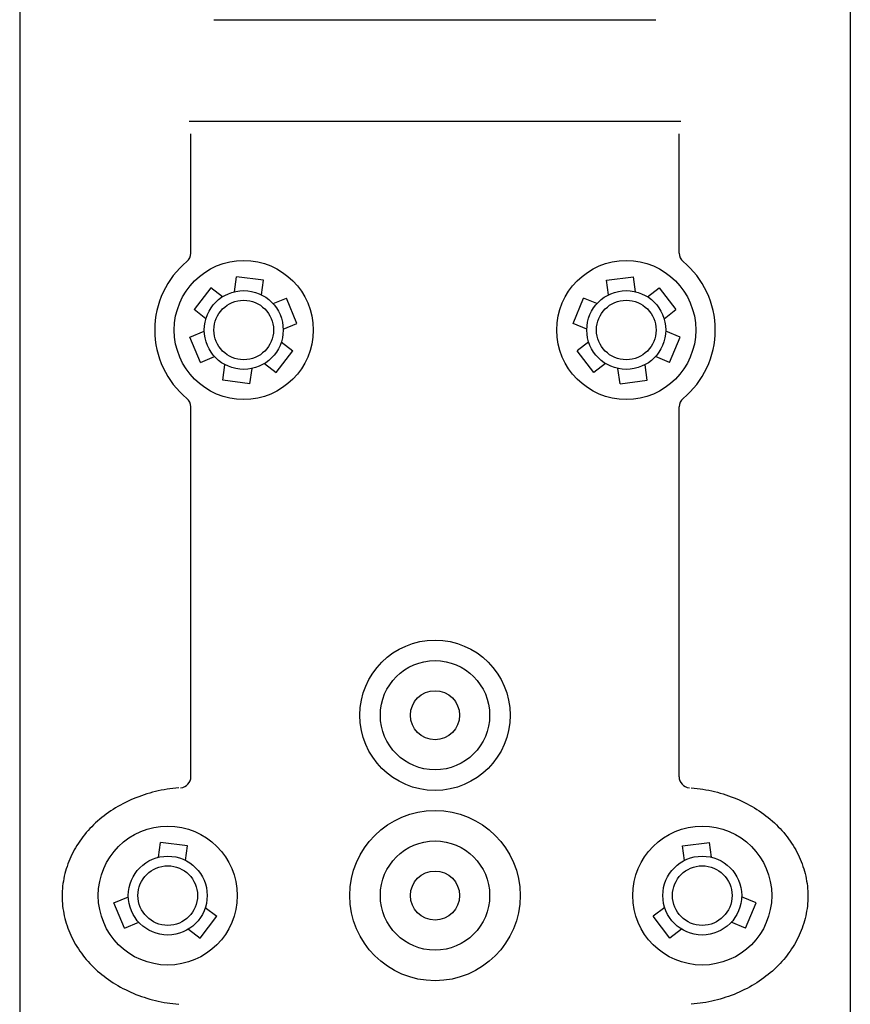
# Model space of a CAD drawing. Header units: millimetres. Extents: x -0.15 to 0.15, y 0 to 1.62.
# Tile 2 of 3: x -0.15 to 0.15, y 0.73 to 1.09. Entities that reach past the tile are written whole.
import ezdxf

# ---------------------------------------------------------------- set-up
doc = ezdxf.new("R2010")
doc.units = ezdxf.units.MM
doc.layers.add('BLOCKS', color=3, linetype='Continuous')

msp = doc.modelspace()

# ---------------------------------------------------------------- linework, layer by layer
at = {"layer": 'BLOCKS', "linetype": 'Continuous'}
for p, q in [((-0.1499999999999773, 1.62018279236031), (-0.1499999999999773, 0)), ((0.1499999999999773, 1.62018279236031), (0.1499999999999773, 0)), ((-0.07982260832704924, 1.087266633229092), (0.07981339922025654, 1.087266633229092)), ((-0.08883063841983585, 1.050658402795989), (0.0888310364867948, 1.050658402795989)), ((-0.0881539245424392, 1.00296565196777), (-0.0881539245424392, 1.046086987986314)), ((0.0881539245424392, 1.00296565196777), (0.0881539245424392, 1.046086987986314)), ((-0.0724535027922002, 0.98900259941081), (-0.07174372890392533, 0.9943992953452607)), ((-0.06195147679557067, 0.993111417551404), (-0.07174372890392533, 0.9943992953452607)), ((-0.06264191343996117, 0.9878617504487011), (-0.06195147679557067, 0.993111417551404)), ((0.06195147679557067, 0.993111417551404), (0.07174372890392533, 0.9943992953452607)), ((0.06264191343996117, 0.9878617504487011), (0.06195147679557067, 0.993111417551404)), ((0.0724535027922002, 0.98900259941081), (0.07174372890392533, 0.9943992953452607)), ((-0.08097457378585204, 0.9903904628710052), (-0.08703209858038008, 0.9825896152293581)), ((-0.07679250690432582, 0.9871429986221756), (-0.08097457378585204, 0.9903904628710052)), ((0.07679250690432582, 0.9871429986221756), (0.08097457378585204, 0.9903904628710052)), ((0.08097457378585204, 0.9903904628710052), (0.08703209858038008, 0.9825896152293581)), ((-0.05849826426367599, 0.9846836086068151), (-0.05369126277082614, 0.9866440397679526)), ((-0.04996155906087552, 0.9774987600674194), (-0.05369126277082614, 0.9866440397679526)), ((0.04996155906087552, 0.9774987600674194), (0.05369126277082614, 0.9866440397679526)), ((0.05849826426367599, 0.9846836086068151), (0.05369126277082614, 0.9866440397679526)), ((-0.08273290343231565, 0.9792511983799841), (-0.08703209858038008, 0.9825896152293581)), ((0.08273290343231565, 0.9792511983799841), (0.08703209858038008, 0.9825896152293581)), ((-0.08850765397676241, 0.9725394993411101), (-0.08332416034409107, 0.9746896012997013)), ((-0.0548529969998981, 0.9755038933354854), (-0.04996155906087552, 0.9774987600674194)), ((0.0548529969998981, 0.9755038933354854), (0.04996155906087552, 0.9774987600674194)), ((0.08850765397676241, 0.9725394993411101), (0.08332416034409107, 0.9746896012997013)), ((-0.08472350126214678, 0.963416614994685), (-0.08850765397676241, 0.9725394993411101)), ((0.08472350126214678, 0.963416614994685), (0.08850765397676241, 0.9725394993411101)), ((-0.05741337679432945, 0.9598336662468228), (-0.05140425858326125, 0.9676718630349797)), ((-0.05552422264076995, 0.9708304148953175), (-0.05140425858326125, 0.9676718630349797)), ((0.05552422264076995, 0.9708304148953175), (0.05140425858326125, 0.9676718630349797)), ((0.05741337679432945, 0.9598336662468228), (0.05140425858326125, 0.9676718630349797)), ((-0.08472350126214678, 0.963416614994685), (-0.07959275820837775, 0.965544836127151)), ((0.08472350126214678, 0.963416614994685), (0.07959275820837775, 0.965544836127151)), ((-0.07663303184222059, 0.9570800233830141), (-0.07587055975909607, 0.9626397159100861)), ((-0.06684804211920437, 0.955738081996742), (-0.06609332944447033, 0.9612411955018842)), ((-0.06160570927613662, 0.9630476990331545), (-0.05741337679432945, 0.9598336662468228)), ((0.06160570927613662, 0.9630476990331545), (0.05741337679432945, 0.9598336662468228)), ((0.06684804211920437, 0.955738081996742), (0.06609332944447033, 0.9612411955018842)), ((0.07663303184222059, 0.9570800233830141), (0.07587055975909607, 0.9626397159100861)), ((-0.06684804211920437, 0.955738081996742), (-0.07663303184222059, 0.9570800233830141)), ((0.06684804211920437, 0.955738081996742), (0.07663303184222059, 0.9570800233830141)), ((-0.0881539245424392, 0.8137818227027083), (-0.0881539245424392, 0.9473619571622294)), ((0.0881539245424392, 0.8137818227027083), (0.0881539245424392, 0.9473619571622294)), ((-0.09988858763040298, 0.7846770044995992), (-0.09917881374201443, 0.7900737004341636)), ((-0.08938656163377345, 0.7887858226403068), (-0.09917881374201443, 0.7900737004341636)), ((0.08938656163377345, 0.7887858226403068), (0.09917881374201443, 0.7900737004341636)), ((0.09988858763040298, 0.7846770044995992), (0.09917881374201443, 0.7900737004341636)), ((-0.09007699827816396, 0.7835361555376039), (-0.08938656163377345, 0.7887858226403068)), ((0.09007699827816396, 0.7835361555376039), (0.08938656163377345, 0.7887858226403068)), ((-0.1159427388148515, 0.7682139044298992), (-0.1107592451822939, 0.7703640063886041)), ((0.1159427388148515, 0.7682139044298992), (0.1107592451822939, 0.7703640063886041)), ((-0.1121585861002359, 0.7590910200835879), (-0.1159427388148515, 0.7682139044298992)), ((-0.08295930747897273, 0.7665048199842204), (-0.07883934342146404, 0.7633462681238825)), ((0.08295930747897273, 0.7665048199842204), (0.07883934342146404, 0.7633462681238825)), ((0.1121585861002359, 0.7590910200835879), (0.1159427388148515, 0.7682139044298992)), ((-0.1121585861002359, 0.7590910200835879), (-0.1070278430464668, 0.7612192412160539)), ((-0.08484846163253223, 0.7555080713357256), (-0.07883934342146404, 0.7633462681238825)), ((0.08484846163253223, 0.7555080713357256), (0.07883934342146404, 0.7633462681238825)), ((0.1121585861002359, 0.7590910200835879), (0.1070278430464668, 0.7612192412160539)), ((-0.0890407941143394, 0.7587221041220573), (-0.08484846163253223, 0.7555080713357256)), ((0.0890407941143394, 0.7587221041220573), (0.08484846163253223, 0.7555080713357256))]:
    msp.add_line(p, q, dxfattribs=at)
for points in [[(-0.0925476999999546, 0.8097597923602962, 0), (-0.09361490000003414, 0.8096637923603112, 0), (-0.09467910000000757, 0.809547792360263, 0), (-0.09573990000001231, 0.8094097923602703, 0), (-0.09679659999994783, 0.8092517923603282, 0), (-0.09784869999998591, 0.8090737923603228, 0), (-0.09889569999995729, 0.8088747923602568, 0), (-0.09993699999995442, 0.808655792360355, 0), (-0.1009719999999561, 0.8084157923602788, 0), (-0.1019999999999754, 0.8081567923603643, 0), (-0.1030210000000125, 0.8078767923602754, 0), (-0.104033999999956, 0.8075777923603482, 0), (-0.1050380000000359, 0.8072587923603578, 0), (-0.1060340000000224, 0.8069207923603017, 0), (-0.1070200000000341, 0.806562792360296, 0), (-0.1079959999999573, 0.8061867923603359, 0), (-0.1089610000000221, 0.8057907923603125, 0), (-0.1099150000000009, 0.8053767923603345, 0), (-0.1108580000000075, 0.8049437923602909, 0), (-0.1117890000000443, 0.8044927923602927, 0), (-0.1127070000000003, 0.8040237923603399, 0), (-0.1136119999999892, 0.8035367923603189, 0), (-0.1145030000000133, 0.8030327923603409, 0), (-0.1153809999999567, 0.802511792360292, 0), (-0.1162430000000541, 0.8019727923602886, 0), (-0.1170909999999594, 0.8014177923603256, 0), (-0.1179240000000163, 0.8008467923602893, 0), (-0.118741, 0.800258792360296, 0), (-0.1195410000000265, 0.7996557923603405, 0), (-0.1203249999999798, 0.7990377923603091, 0), (-0.121091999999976, 0.7984037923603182, 0), (-0.1218410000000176, 0.7977557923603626, 0), (-0.122571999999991, 0.7970927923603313, 0), (-0.1232850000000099, 0.7964157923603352, 0), (-0.123978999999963, 0.7957247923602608, 0), (-0.1246549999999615, 0.7950217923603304, 0), (-0.1253100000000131, 0.7943047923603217, 0), (-0.125945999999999, 0.7935747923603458, 0), (-0.1265620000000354, 0.792833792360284, 0), (-0.1271580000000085, 0.7920797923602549, 0), (-0.1277320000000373, 0.7913147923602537, 0), (-0.1282860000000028, 0.7905397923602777, 0), (-0.1288180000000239, 0.789752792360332, 0), (-0.1293289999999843, 0.7889567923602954, 0), (-0.1298180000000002, 0.788150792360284, 0), (-0.1302839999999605, 0.7873347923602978, 0), (-0.1307279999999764, 0.7865107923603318, 0), (-0.1311500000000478, 0.7856777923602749, 0), (-0.13154899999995, 0.7848367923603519, 0), (-0.1319240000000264, 0.7839887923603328, 0), (-0.1322760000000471, 0.783132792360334, 0), (-0.1326050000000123, 0.7822707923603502, 0), (-0.1329100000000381, 0.781402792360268, 0), (-0.1331920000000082, 0.7805287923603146, 0), (-0.1334490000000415, 0.7796497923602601, 0), (-0.1336820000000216, 0.7787657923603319, 0), (-0.1338909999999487, 0.7778777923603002, 0), (-0.13407600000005, 0.7769857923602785, 0), (-0.1342369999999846, 0.7760907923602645, 0), (-0.1343719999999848, 0.7751917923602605, 0), (-0.1344830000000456, 0.774291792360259, 0), (-0.1345700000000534, 0.7733887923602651, 0), (-0.1346320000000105, 0.7724847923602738, 0), (-0.1346690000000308, 0.771579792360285, 0), (-0.1346810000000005, 0.7706737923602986, 0), (-0.1346690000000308, 0.7697687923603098, 0), (-0.1346320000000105, 0.768863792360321, 0), (-0.1345700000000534, 0.7679597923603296, 0), (-0.1344830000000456, 0.7670567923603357, 0), (-0.1343719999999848, 0.7661557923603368, 0), (-0.1342369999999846, 0.7652577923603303, 0), (-0.13407600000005, 0.7643627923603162, 0), (-0.1338909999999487, 0.7634707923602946, 0), (-0.1336820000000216, 0.7625817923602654, 0), (-0.1334490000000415, 0.7616977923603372, 0), (-0.1331920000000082, 0.7608187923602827, 0), (-0.1329100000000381, 0.7599447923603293, 0), (-0.1326050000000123, 0.7590767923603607, 0), (-0.1322760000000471, 0.7582147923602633, 0), (-0.1319240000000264, 0.757359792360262, 0), (-0.13154899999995, 0.7565107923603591, 0), (-0.1311500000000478, 0.7556707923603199, 0), (-0.1307279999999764, 0.7548377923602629, 0), (-0.1302839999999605, 0.7540127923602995, 0), (-0.1298180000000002, 0.7531977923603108, 0), (-0.1293289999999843, 0.7523917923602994, 0), (-0.1288180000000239, 0.7515947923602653, 0), (-0.1282860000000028, 0.7508087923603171, 0), (-0.1277320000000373, 0.7500327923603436, 0), (-0.1271580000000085, 0.7492677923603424, 0), (-0.1265620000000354, 0.7485147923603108, 0), (-0.125945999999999, 0.7477727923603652, 0), (-0.1253100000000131, 0.7470437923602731, 0), (-0.1246549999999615, 0.7463267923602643, 0), (-0.123978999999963, 0.7456227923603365, 0), (-0.1232850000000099, 0.7449327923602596, 0), (-0.122571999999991, 0.7442557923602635, 0), (-0.1218410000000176, 0.7435927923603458, 0), (-0.121091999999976, 0.7429447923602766, 0), (-0.1203249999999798, 0.7423107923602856, 0), (-0.1195410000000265, 0.7416917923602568, 0), (-0.118741, 0.7410887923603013, 0), (-0.1179240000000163, 0.7405017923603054, 0), (-0.1170909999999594, 0.7399297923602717, 0), (-0.1162430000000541, 0.7393747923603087, 0), (-0.1153809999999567, 0.7388367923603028, 0), (-0.1145030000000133, 0.7383157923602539, 0), (-0.1136119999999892, 0.7378107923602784, 0), (-0.1127070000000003, 0.7373247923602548, 0), (-0.1117890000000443, 0.7368557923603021, 0), (-0.1108580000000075, 0.7364047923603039, 0), (-0.1099150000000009, 0.7359717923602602, 0), (-0.1089610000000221, 0.7355577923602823, 0), (-0.1079959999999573, 0.7351617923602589, 0), (-0.1070200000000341, 0.7347847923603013, 0), (-0.1060340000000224, 0.7344277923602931, 0), (-0.1050380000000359, 0.7340887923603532, 0), (-0.104033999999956, 0.7337707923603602, 0), (-0.1030210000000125, 0.7334707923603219, 0), (-0.1019999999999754, 0.7331917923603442, 0), (-0.1009719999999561, 0.7329317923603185, 0), (-0.09993699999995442, 0.7326927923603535, 0), (-0.09889569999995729, 0.7324737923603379, 0), (-0.09784869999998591, 0.7322747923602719, 0), (-0.09679659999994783, 0.7320957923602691, 0), (-0.09573990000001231, 0.731937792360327, 0), (-0.09467910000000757, 0.7318007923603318, 0), (-0.09361490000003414, 0.7316837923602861, 0), (-0.0925476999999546, 0.7315887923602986, 0)], [(0.0925476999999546, 0.8097597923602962, 0), (0.09361490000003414, 0.8096637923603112, 0), (0.09467910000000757, 0.809547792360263, 0), (0.09573990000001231, 0.8094097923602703, 0), (0.09679659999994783, 0.8092517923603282, 0), (0.09784869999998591, 0.8090737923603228, 0), (0.09889569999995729, 0.8088747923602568, 0), (0.09993699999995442, 0.808655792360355, 0), (0.1009719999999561, 0.8084157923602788, 0), (0.1019999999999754, 0.8081567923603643, 0), (0.1030210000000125, 0.8078767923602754, 0), (0.104033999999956, 0.8075777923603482, 0), (0.1050380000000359, 0.8072587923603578, 0), (0.1060340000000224, 0.8069207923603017, 0), (0.1070200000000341, 0.806562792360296, 0), (0.1079959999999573, 0.8061867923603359, 0), (0.1089610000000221, 0.8057907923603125, 0), (0.1099150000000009, 0.8053767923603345, 0), (0.1108580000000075, 0.8049437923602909, 0), (0.1117890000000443, 0.8044927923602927, 0), (0.1127070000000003, 0.8040237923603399, 0), (0.1136119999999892, 0.8035367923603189, 0), (0.1145030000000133, 0.8030327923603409, 0), (0.1153809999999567, 0.802511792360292, 0), (0.1162430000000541, 0.8019727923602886, 0), (0.1170909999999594, 0.8014177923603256, 0), (0.1179240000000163, 0.8008467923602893, 0), (0.118741, 0.800258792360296, 0), (0.1195410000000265, 0.7996557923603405, 0), (0.1203249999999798, 0.7990377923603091, 0), (0.121091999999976, 0.7984037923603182, 0), (0.1218410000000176, 0.7977557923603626, 0), (0.122571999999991, 0.7970927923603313, 0), (0.1232850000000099, 0.7964157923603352, 0), (0.123978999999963, 0.7957247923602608, 0), (0.1246549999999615, 0.7950217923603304, 0), (0.1253100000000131, 0.7943047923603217, 0), (0.125945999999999, 0.7935747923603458, 0), (0.1265620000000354, 0.792833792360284, 0), (0.1271580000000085, 0.7920797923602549, 0), (0.1277320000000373, 0.7913147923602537, 0), (0.1282860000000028, 0.7905397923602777, 0), (0.1288180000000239, 0.789752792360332, 0), (0.1293289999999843, 0.7889567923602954, 0), (0.1298180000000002, 0.788150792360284, 0), (0.1302839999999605, 0.7873347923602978, 0), (0.1307279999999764, 0.7865107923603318, 0), (0.1311500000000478, 0.7856777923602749, 0), (0.13154899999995, 0.7848367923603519, 0), (0.1319240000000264, 0.7839887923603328, 0), (0.1322760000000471, 0.783132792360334, 0), (0.1326050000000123, 0.7822707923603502, 0), (0.1329100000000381, 0.781402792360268, 0), (0.1331920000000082, 0.7805287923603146, 0), (0.1334490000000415, 0.7796497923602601, 0), (0.1336820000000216, 0.7787657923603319, 0), (0.1338909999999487, 0.7778777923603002, 0), (0.13407600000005, 0.7769857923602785, 0), (0.1342369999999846, 0.7760907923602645, 0), (0.1343719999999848, 0.7751917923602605, 0), (0.1344830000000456, 0.774291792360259, 0), (0.1345700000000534, 0.7733887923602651, 0), (0.1346320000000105, 0.7724847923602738, 0), (0.1346690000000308, 0.771579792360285, 0), (0.1346810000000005, 0.7706737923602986, 0), (0.1346690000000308, 0.7697687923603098, 0), (0.1346320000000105, 0.768863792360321, 0), (0.1345700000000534, 0.7679597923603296, 0), (0.1344830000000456, 0.7670567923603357, 0), (0.1343719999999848, 0.7661557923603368, 0), (0.1342369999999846, 0.7652577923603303, 0), (0.13407600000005, 0.7643627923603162, 0), (0.1338909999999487, 0.7634707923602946, 0), (0.1336820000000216, 0.7625817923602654, 0), (0.1334490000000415, 0.7616977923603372, 0), (0.1331920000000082, 0.7608187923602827, 0), (0.1329100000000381, 0.7599447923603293, 0), (0.1326050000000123, 0.7590767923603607, 0), (0.1322760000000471, 0.7582147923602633, 0), (0.1319240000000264, 0.757359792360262, 0), (0.13154899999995, 0.7565107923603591, 0), (0.1311500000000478, 0.7556707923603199, 0), (0.1307279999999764, 0.7548377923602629, 0), (0.1302839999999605, 0.7540127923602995, 0), (0.1298180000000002, 0.7531977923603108, 0), (0.1293289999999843, 0.7523917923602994, 0), (0.1288180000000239, 0.7515947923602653, 0), (0.1282860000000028, 0.7508087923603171, 0), (0.1277320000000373, 0.7500327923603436, 0), (0.1271580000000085, 0.7492677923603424, 0), (0.1265620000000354, 0.7485147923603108, 0), (0.125945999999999, 0.7477727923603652, 0), (0.1253100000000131, 0.7470437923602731, 0), (0.1246549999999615, 0.7463267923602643, 0), (0.123978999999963, 0.7456227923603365, 0), (0.1232850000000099, 0.7449327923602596, 0), (0.122571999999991, 0.7442557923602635, 0), (0.1218410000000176, 0.7435927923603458, 0), (0.121091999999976, 0.7429447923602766, 0), (0.1203249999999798, 0.7423107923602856, 0), (0.1195410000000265, 0.7416917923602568, 0), (0.118741, 0.7410887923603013, 0), (0.1179240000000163, 0.7405017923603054, 0), (0.1170909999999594, 0.7399297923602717, 0), (0.1162430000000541, 0.7393747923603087, 0), (0.1153809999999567, 0.7388367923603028, 0), (0.1145030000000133, 0.7383157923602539, 0), (0.1136119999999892, 0.7378107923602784, 0), (0.1127070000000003, 0.7373247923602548, 0), (0.1117890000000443, 0.7368557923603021, 0), (0.1108580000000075, 0.7364047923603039, 0), (0.1099150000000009, 0.7359717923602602, 0), (0.1089610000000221, 0.7355577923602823, 0), (0.1079959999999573, 0.7351617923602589, 0), (0.1070200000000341, 0.7347847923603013, 0), (0.1060340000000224, 0.7344277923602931, 0), (0.1050380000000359, 0.7340887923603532, 0), (0.104033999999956, 0.7337707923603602, 0), (0.1030210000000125, 0.7334707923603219, 0), (0.1019999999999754, 0.7331917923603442, 0), (0.1009719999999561, 0.7329317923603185, 0), (0.09993699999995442, 0.7326927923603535, 0), (0.09889569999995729, 0.7324737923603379, 0), (0.09784869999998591, 0.7322747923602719, 0), (0.09679659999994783, 0.7320957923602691, 0), (0.09573990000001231, 0.731937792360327, 0), (0.09467910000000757, 0.7318007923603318, 0), (0.09361490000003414, 0.7316837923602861, 0), (0.0925476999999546, 0.7315887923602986, 0)]]:
    msp.add_polyline3d(points, dxfattribs=at)
for centre, radius in [((-0.06909049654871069, 0.9751638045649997), 0.0250999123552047), ((0.06909049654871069, 0.9751638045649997), 0.0250999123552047), ((-0.06909049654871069, 0.9751638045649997), 0.0142415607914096), ((0.06909049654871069, 0.9751638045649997), 0.0142415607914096), ((-0.06909049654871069, 0.9751638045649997), 0.010763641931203), ((0.06909049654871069, 0.9751638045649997), 0.010763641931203), ((0, 0.8359844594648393), 0.0271406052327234), ((3.980669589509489e-07, 0.8359841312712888), 0.0197386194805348), ((3.980669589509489e-07, 0.8359838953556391), 0.0088647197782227), ((3.980669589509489e-07, 0.7708418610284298), 0.0307663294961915), ((-0.09652558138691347, 0.7708382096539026), 0.0250999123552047), ((0.09652558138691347, 0.7708382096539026), 0.0250999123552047), ((3.980669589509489e-07, 0.7708418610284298), 0.01973947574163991), ((-0.09652558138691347, 0.7708382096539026), 0.0142415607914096), ((0.09652558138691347, 0.7708382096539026), 0.0142415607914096), ((-0.09652558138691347, 0.7708382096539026), 0.010763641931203), ((3.980669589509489e-07, 0.7708418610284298), 0.0088662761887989), ((0.09652558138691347, 0.7708382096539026), 0.010763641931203)]:
    msp.add_circle(centre, radius, dxfattribs=at)
for centre, radius, start, end in [((-0.06909049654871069, 0.9751638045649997), 0.03212989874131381, 129.6542930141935, 230.3457069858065), ((-0.09213459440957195, 1.00296565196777), 0.0039806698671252, 309.6542930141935, 0), ((0.09213459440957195, 1.00296565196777), 0.0039806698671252, 180, 230.3457069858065), ((0.06909049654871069, 0.9751638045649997), 0.03212989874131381, 309.6542930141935, 50.34570698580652), ((-0.09213459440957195, 0.9473619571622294), 0.0039806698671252, 0, 50.34570698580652), ((0.09213459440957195, 0.9473619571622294), 0.0039806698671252, 129.6542930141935, 180), ((-0.09213459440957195, 0.8137818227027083), 0.0039806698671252, 273.8641312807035, 0), ((0.09213459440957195, 0.8137818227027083), 0.0039806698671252, 180, 266.1358687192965)]:
    msp.add_arc(centre, radius, start, end, dxfattribs=at)

doc.saveas('drawing.dxf')
